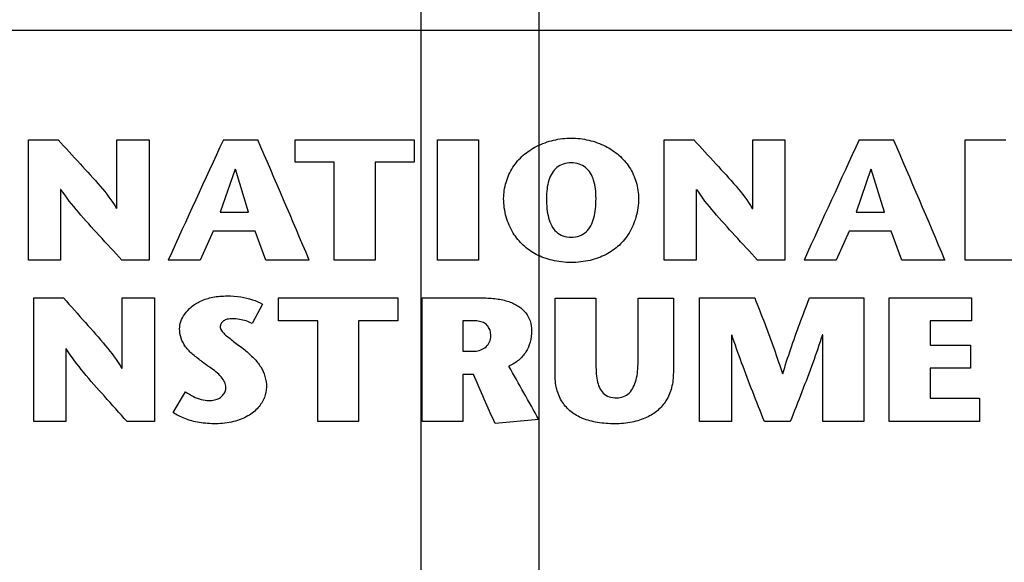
# Model space of a CAD drawing. Header units: inches. Extents: x 0 to 22, y 0 to 17.
# Tile 15 of 34: x 4.297 to 4.614, y 12.873 to 13.048. Entities that reach past the tile are written whole.
import ezdxf

# ---------------------------------------------------------------- set-up
doc = ezdxf.new("R2010")
doc.units = ezdxf.units.IN
doc.header["$LTSCALE"] = 1.21
doc.header["$MEASUREMENT"] = 0
doc.layers.get('0').update_dxf_attribs({"linetype": 'CONTINUOUS'})
doc.layers.add('03___PRT_ALL_CURVES', color=7, linetype='CONTINUOUS')
doc.layers.add('DIMENSIONS', color=7, linetype='CONTINUOUS')
doc.styles.get("Standard").update_dxf_attribs({"font": 'txt', "width": 0.8})
doc.dimstyles.new('DIMSTYLE_1', dxfattribs={"dimtxt": 0.125, "dimasz": 0.18, "dimexe": 0.125, "dimexo": 0.0625, "dimgap": 0.03125, "dimtad": 0, "dimtih": 1, "dimtoh": 1, "dimzin": 4, "dimdsep": 46, "dimtxsty": 'STANDARD', "dimblk": '_FILLED', "dimblk1": '_FILLED', "dimblk2": '_FILLED', "dimcen": 0.09, "dimadec": 0, "dimazin": 0, "dimtp": 0.001, "dimtm": 0.001, "dimtfac": 1, "dimtofl": 0, "dimtmove": 0, "dimatfit": 3, "dimldrblk": '_FILLED', "dimfxl": 1, "dimtolj": 1, "dimtzin": 4, "dimarcsym": 0})

# ---------------------------------------------------------------- blocks, each defined once
blk = doc.blocks.new('*D7')
at = {"layer": 'DIMENSIONS', "color": 2, "linetype": 'CONTINUOUS'}
blk.add_line((4.38489, 13.10349), (3.35189, 13.10349), dxfattribs=at)
at = {"layer": 'DIMENSIONS', "color": 2, "linetype": 'CONTINUOUS', "insert": (3.28939, 13.16599), "char_height": 0.125, "width": 1.225, "attachment_point": 3, "line_spacing_factor": 0.9}
blk.add_mtext('4.66{\\Ftxt.shx;\\W1.000000;\\H0.125000; }[118.5]', dxfattribs=at)
blk = doc.blocks.new('_FILLED')
at = {"color": 0, "linetype": 'BYBLOCK'}
blk.add_solid([(0, 0), (-1, 0.1736), (-1, -0.1736)], dxfattribs=at)
blk = doc.blocks.new('*D12')
at = {"layer": 'DIMENSIONS', "color": 2, "linetype": 'CONTINUOUS'}
blk.add_line((4.23439, 11.65199), (4.23439, 13.79099), dxfattribs=at)
at = {"layer": 'DIMENSIONS', "color": 2, "linetype": 'CONTINUOUS', "insert": (4.17189, 13.85349), "char_height": 0.125, "width": 1.225, "attachment_point": 1, "rotation": 90, "line_spacing_factor": 0.9}
blk.add_mtext('2X .10{\\Ftxt.shx;\\W1.000000;\\H0.125000; }[2.4]', dxfattribs=at)
blk = doc.blocks.new('*D13')
at = {"layer": 'DIMENSIONS', "color": 2, "linetype": 'CONTINUOUS'}
for p, q in [((4.37962, 13.65541), (4.37962, 13.79099)), ((4.42639, 13.46648), (4.37962, 13.65541)), ((4.42639, 11.65199), (4.42639, 13.46648))]:
    blk.add_line(p, q, dxfattribs=at)
at = {"layer": 'DIMENSIONS', "color": 2, "linetype": 'CONTINUOUS', "insert": (4.31712, 13.85349), "char_height": 0.125, "width": 1.225, "attachment_point": 1, "rotation": 90, "line_spacing_factor": 0.9}
blk.add_mtext('2X .10{\\Ftxt.shx;\\W1.000000;\\H0.125000; }[2.4]', dxfattribs=at)
blk = doc.blocks.new('*D14')
at = {"layer": 'DIMENSIONS', "color": 2, "linetype": 'CONTINUOUS'}
for p, q in [((4.51766, 13.65477), (4.51766, 13.79099)), ((4.46439, 13.45878), (4.51766, 13.65477)), ((4.46439, 11.65199), (4.46439, 13.45878))]:
    blk.add_line(p, q, dxfattribs=at)
at = {"layer": 'DIMENSIONS', "color": 2, "linetype": 'CONTINUOUS', "insert": (4.45516, 13.85349), "char_height": 0.125, "width": 1.225, "attachment_point": 1, "rotation": 90, "line_spacing_factor": 0.9}
blk.add_mtext('2X .13{\\Ftxt.shx;\\W1.000000;\\H0.125000; }[3.4]', dxfattribs=at)
blk = doc.blocks.new('*D15')
at = {"layer": 'DIMENSIONS', "color": 2, "linetype": 'CONTINUOUS'}
blk.add_line((4.65639, 11.65199), (4.65639, 13.79099), dxfattribs=at)
at = {"layer": 'DIMENSIONS', "color": 2, "linetype": 'CONTINUOUS', "insert": (4.59389, 13.85349), "char_height": 0.125, "width": 1.225, "attachment_point": 1, "rotation": 90, "line_spacing_factor": 0.9}
blk.add_mtext('2X .33{\\Ftxt.shx;\\W1.000000;\\H0.125000; }[8.3]', dxfattribs=at)

msp = doc.modelspace()

# ---------------------------------------------------------------- linework, layer by layer
at = {"color": 7, "linetype": 'CONTINUOUS'}
msp.add_line((4.74739, 13.04425), (4.11939, 13.04425), dxfattribs=at)
at = {"layer": '03___PRT_ALL_CURVES', "color": 40, "linetype": 'CONTINUOUS'}
for p, q in [((4.30001, 12.97035), (4.30001, 13.00906)), ((4.30001, 13.00906), (4.30952, 13.00906)), ((4.32846, 12.98699), (4.32846, 13.00906)), ((4.32846, 13.00906), (4.33883, 13.00906)), ((4.33883, 13.00906), (4.33883, 12.97035)), ((4.36276, 13.00907), (4.37379, 13.00907)), ((4.38584, 13.00189), (4.38584, 13.00906)), ((4.38584, 13.00906), (4.42417, 13.00906)), ((4.42417, 13.00906), (4.42417, 13.00189)), ((4.43172, 12.97034), (4.43172, 13.00906)), ((4.43172, 13.00906), (4.44489, 13.00906)), ((4.44489, 13.00906), (4.44489, 12.97034)), ((4.50468, 12.97035), (4.50468, 13.00906)), ((4.50468, 13.00906), (4.51423, 13.00906)), ((4.53319, 12.98699), (4.53319, 13.00906)), ((4.53319, 13.00906), (4.54355, 13.00906)), ((4.54355, 13.00906), (4.54355, 12.97035)), ((4.5675, 13.00907), (4.57856, 13.00907)), ((4.60155, 12.97033), (4.60155, 13.00905)), ((4.60155, 13.00905), (4.6147, 13.00905)), ((4.3665, 12.99963), (4.36171, 12.98583)), ((4.37086, 12.98583), (4.36662, 12.99963)), ((4.39842, 13.00189), (4.38584, 13.00189)), ((4.39842, 12.97035), (4.39842, 13.00189)), ((4.41157, 13.00189), (4.41157, 12.97035)), ((4.42417, 13.00189), (4.41157, 13.00189)), ((4.57125, 12.99963), (4.56647, 12.98583)), ((4.57563, 12.98583), (4.57138, 12.99963)), ((4.31031, 12.99312), (4.31031, 12.97035)), ((4.31045, 12.99312), (4.31031, 12.99312)), ((4.51503, 12.99312), (4.51503, 12.97035)), ((4.53305, 12.98699), (4.53319, 12.98699)), ((4.36171, 12.98583), (4.37086, 12.98583)), ((4.56647, 12.98583), (4.57563, 12.98583)), ((4.35948, 12.97967), (4.35529, 12.97036)), ((4.37297, 12.97967), (4.35948, 12.97967)), ((4.37642, 12.97036), (4.37297, 12.97967)), ((4.56423, 12.97967), (4.56002, 12.97036)), ((4.57772, 12.97967), (4.56423, 12.97967)), ((4.58117, 12.97036), (4.57772, 12.97967)), ((4.31031, 12.97035), (4.30001, 12.97035)), ((4.33883, 12.97035), (4.33004, 12.97035)), ((4.35529, 12.97036), (4.34499, 12.97036)), ((4.39039, 12.97036), (4.37642, 12.97036)), ((4.41157, 12.97035), (4.39842, 12.97035)), ((4.44489, 12.97034), (4.43172, 12.97034)), ((4.51503, 12.97035), (4.50468, 12.97035)), ((4.54355, 12.97035), (4.53476, 12.97035)), ((4.56002, 12.97036), (4.54973, 12.97036)), ((4.59511, 12.97036), (4.58117, 12.97036)), ((4.63069, 12.97033), (4.60155, 12.97033)), ((4.30168, 12.91839), (4.30168, 12.95819)), ((4.30168, 12.95819), (4.31124, 12.95819)), ((4.33016, 12.93548), (4.33016, 12.95819)), ((4.33016, 12.95819), (4.34052, 12.95819)), ((4.34052, 12.95819), (4.34052, 12.91839)), ((4.38051, 12.95081), (4.38051, 12.95819)), ((4.38051, 12.95819), (4.41888, 12.95819)), ((4.41888, 12.95819), (4.41888, 12.95081)), ((4.4267, 12.9184), (4.4267, 12.95818)), ((4.4267, 12.95818), (4.44617, 12.95818)), ((4.46953, 12.93391), (4.46953, 12.95814)), ((4.46953, 12.95814), (4.48268, 12.95814)), ((4.48268, 12.95814), (4.48268, 12.93741)), ((4.49628, 12.9376), (4.49628, 12.95814)), ((4.49628, 12.95814), (4.50763, 12.95814)), ((4.50763, 12.95814), (4.50763, 12.9342)), ((4.516, 12.91839), (4.516, 12.95819)), ((4.516, 12.95819), (4.53383, 12.95819)), ((4.55147, 12.95819), (4.56894, 12.95819)), ((4.56894, 12.95819), (4.56894, 12.91839)), ((4.57708, 12.91838), (4.57708, 12.95819)), ((4.57708, 12.95819), (4.60361, 12.95819)), ((4.60361, 12.95819), (4.60361, 12.9508)), ((4.37534, 12.95618), (4.37196, 12.94997)), ((4.39313, 12.95081), (4.38051, 12.95081)), ((4.39313, 12.91839), (4.39313, 12.95081)), ((4.40626, 12.95081), (4.40626, 12.91839)), ((4.41888, 12.95081), (4.40626, 12.95081)), ((4.43988, 12.9508), (4.43988, 12.94106)), ((4.44336, 12.9508), (4.43988, 12.9508)), ((4.59029, 12.9508), (4.59029, 12.943)), ((4.60361, 12.9508), (4.59029, 12.9508)), ((4.52634, 12.94634), (4.52634, 12.91839)), ((4.5558, 12.94634), (4.55565, 12.94634)), ((4.5558, 12.91839), (4.5558, 12.94634)), ((4.59029, 12.943), (4.60329, 12.943)), ((4.60329, 12.943), (4.60329, 12.93556)), ((4.31202, 12.94179), (4.31202, 12.91839)), ((4.31215, 12.94179), (4.31202, 12.94179)), ((4.43988, 12.94106), (4.44362, 12.94106)), ((4.43988, 12.93357), (4.43988, 12.9184)), ((4.44328, 12.93357), (4.43988, 12.93357)), ((4.59029, 12.93556), (4.59029, 12.9259)), ((4.60329, 12.93556), (4.59029, 12.93556)), ((4.3466, 12.92133), (4.35057, 12.92797)), ((4.59029, 12.9259), (4.60626, 12.9259)), ((4.60626, 12.9259), (4.60626, 12.91838)), ((4.31202, 12.91839), (4.30168, 12.91839)), ((4.34052, 12.91839), (4.33173, 12.91839)), ((4.40626, 12.91839), (4.39313, 12.91839)), ((4.43988, 12.9184), (4.4267, 12.9184)), ((4.46431, 12.91903), (4.45021, 12.91772)), ((4.52634, 12.91839), (4.516, 12.91839)), ((4.54529, 12.91839), (4.53698, 12.91839)), ((4.56894, 12.91839), (4.5558, 12.91839)), ((4.60626, 12.91838), (4.57708, 12.91838))]:
    msp.add_line(p, q, dxfattribs=at)
for centre, radius, start, end in [((8.78351, 10.95566), 4.87437, 155.08535, 155.58604), ((-0.32991, 10.9697), 5.12678, 22.96927, 23.43995), ((8.98825, 10.95566), 4.87437, 155.08535, 155.58604), ((-0.13309, 10.97122), 5.13346, 22.91929, 23.38917), ((-0.44536, 10.1621), 5.63077, 29.31552, 29.51574), ((-1.27047, 10.42574), 6.23988, 23.538328, 23.697171)]:
    msp.add_arc(centre, radius, start, end, dxfattribs=at)
for points, knots in [([(4.30952, 13.00906), (4.31189, 13.0065), (4.31641, 13.00151), (4.32303, 12.9944), (4.32687, 12.9895), (4.32835, 12.98699)], [0, 0, 0, 0, 0.36012, 0.694172, 1, 1, 1, 1]), ([(4.45299, 12.99018), (4.45299, 12.99193), (4.45353, 12.99544), (4.4557, 13.00022), (4.45911, 13.00425), (4.46366, 13.00725), (4.46897, 13.00915), (4.47284, 13.00962), (4.47474, 13.00962)], [0, 0, 0, 0, 0.172171, 0.344863, 0.504371, 0.663873, 0.834322, 1, 1, 1, 1]), ([(4.47474, 13.00962), (4.47663, 13.00962), (4.48049, 13.00915), (4.48578, 13.00725), (4.49032, 13.00426), (4.49372, 13.00024), (4.49589, 12.99545), (4.49642, 12.99193), (4.49642, 12.99018)], [0, 0, 0, 0, 0.165137, 0.335315, 0.494686, 0.654065, 0.826963, 1, 1, 1, 1]), ([(4.51423, 13.00906), (4.51661, 13.0065), (4.52113, 13.00151), (4.52775, 12.9944), (4.53158, 12.98951), (4.53305, 12.98699)], [0, 0, 0, 0, 0.360517, 0.694547, 1, 1, 1, 1]), ([(4.47474, 13.00165), (4.47388, 13.00165), (4.4722, 13.0014), (4.46997, 13.00024), (4.46842, 12.99834), (4.4674, 12.99597), (4.46687, 12.99319), (4.46676, 12.99121), (4.46676, 12.99018)], [0, 0, 0, 0, 0.150941, 0.293377, 0.4417, 0.608658, 0.79457, 1, 1, 1, 1]), ([(4.48273, 12.99018), (4.48273, 12.99121), (4.48262, 12.99319), (4.4821, 12.99597), (4.48107, 12.99834), (4.47952, 13.00025), (4.47729, 13.0014), (4.4756, 13.00165), (4.47474, 13.00165)], [0, 0, 0, 0, 0.205384, 0.391259, 0.558185, 0.706477, 0.848916, 1, 1, 1, 1]), ([(4.33004, 12.97035), (4.32761, 12.97299), (4.32289, 12.9781), (4.31611, 12.98552), (4.31212, 12.99056), (4.31045, 12.99312)], [0, 0, 0, 0, 0.355277, 0.689476, 1, 1, 1, 1]), ([(4.53476, 12.97035), (4.53233, 12.97299), (4.5276, 12.9781), (4.52081, 12.98552), (4.51682, 12.99056), (4.51515, 12.99312)], [0, 0, 0, 0, 0.355354, 0.689554, 1, 1, 1, 1]), ([(4.47474, 12.96959), (4.47269, 12.96959), (4.46875, 12.97), (4.46343, 12.97195), (4.45906, 12.97499), (4.45573, 12.97916), (4.45353, 12.98433), (4.45299, 12.98819), (4.45299, 12.99018)], [0, 0, 0, 0, 0.173392, 0.331209, 0.480194, 0.634685, 0.810129, 1, 1, 1, 1]), ([(4.46676, 12.99018), (4.46676, 12.98908), (4.46686, 12.98699), (4.46733, 12.98401), (4.46829, 12.98145), (4.4698, 12.97935), (4.47206, 12.97801), (4.47384, 12.97775), (4.47474, 12.97775)], [0, 0, 0, 0, 0.206227, 0.392913, 0.560512, 0.709126, 0.849448, 1, 1, 1, 1]), ([(4.49642, 12.99018), (4.49642, 12.98818), (4.49589, 12.98432), (4.4937, 12.97915), (4.49038, 12.97498), (4.48603, 12.97195), (4.48072, 12.97), (4.47679, 12.96959), (4.47474, 12.96959)], [0, 0, 0, 0, 0.190699, 0.366078, 0.520528, 0.669373, 0.826913, 1, 1, 1, 1]), ([(4.47474, 12.97775), (4.47564, 12.97775), (4.47742, 12.97801), (4.47968, 12.97935), (4.48119, 12.98145), (4.48216, 12.98401), (4.48263, 12.98698), (4.48273, 12.98908), (4.48273, 12.99018)], [0, 0, 0, 0, 0.150223, 0.290449, 0.439168, 0.606853, 0.793636, 1, 1, 1, 1]), ([(4.31124, 12.95819), (4.31361, 12.95555), (4.31812, 12.95042), (4.32473, 12.94309), (4.32856, 12.93806), (4.33005, 12.93548)], [0, 0, 0, 0, 0.360121, 0.694174, 1, 1, 1, 1]), ([(4.34864, 12.94822), (4.34864, 12.94901), (4.34895, 12.95068), (4.35023, 12.95311), (4.35236, 12.95544), (4.35546, 12.95736), (4.35945, 12.95858), (4.3624, 12.95882), (4.36396, 12.95882)], [0, 0, 0, 0, 0.122306, 0.259461, 0.413471, 0.586765, 0.781698, 1, 1, 1, 1]), ([(4.36396, 12.95882), (4.36542, 12.95882), (4.36819, 12.95859), (4.37205, 12.95773), (4.37434, 12.95677), (4.37534, 12.95618)], [0, 0, 0, 0, 0.368167, 0.700346, 1, 1, 1, 1]), ([(4.44617, 12.95818), (4.44768, 12.95818), (4.45056, 12.95803), (4.45457, 12.95717), (4.45784, 12.95561), (4.46025, 12.95344), (4.46171, 12.95071), (4.46199, 12.94869), (4.46199, 12.94764)], [0, 0, 0, 0, 0.204866, 0.389601, 0.554476, 0.700399, 0.842808, 1, 1, 1, 1]), ([(4.53383, 12.95819), (4.53492, 12.95545), (4.53704, 12.95002), (4.54006, 12.94189), (4.5419, 12.93647), (4.54276, 12.93378)], [0, 0, 0, 0, 0.341425, 0.675055, 1, 1, 1, 1]), ([(4.54287, 12.93378), (4.54367, 12.93646), (4.54542, 12.94188), (4.54835, 12.95), (4.55043, 12.95544), (4.55147, 12.95819)], [0, 0, 0, 0, 0.323903, 0.657613, 1, 1, 1, 1]), ([(4.36554, 12.95144), (4.36503, 12.95144), (4.36405, 12.9514), (4.36275, 12.95087), (4.36195, 12.95001), (4.36173, 12.94933), (4.36173, 12.94902)], [0, 0, 0, 0, 0.298472, 0.564215, 0.796768, 1, 1, 1, 1]), ([(4.36173, 12.94902), (4.36173, 12.94858), (4.36205, 12.94763), (4.36314, 12.94647), (4.36453, 12.94535), (4.36609, 12.94415), (4.36783, 12.94286), (4.36902, 12.94193), (4.36963, 12.94142)], [0, 0, 0, 0, 0.12398, 0.266417, 0.425085, 0.599207, 0.78979, 1, 1, 1, 1]), ([(4.37196, 12.94997), (4.37138, 12.95029), (4.37007, 12.95084), (4.3679, 12.95133), (4.36635, 12.95144), (4.36554, 12.95144)], [0, 0, 0, 0, 0.306631, 0.639377, 1, 1, 1, 1]), ([(4.44886, 12.94596), (4.44886, 12.94653), (4.44869, 12.9476), (4.44806, 12.94906), (4.44686, 12.95016), (4.4452, 12.95072), (4.44399, 12.9508), (4.44336, 12.9508)], [0, 0, 0, 0, 0.21379, 0.404386, 0.586413, 0.782128, 1, 1, 1, 1]), ([(4.35592, 12.93761), (4.35493, 12.93839), (4.35297, 12.93982), (4.35046, 12.94229), (4.349, 12.94518), (4.34864, 12.94722), (4.34864, 12.94822)], [0, 0, 0, 0, 0.27627, 0.527413, 0.769574, 1, 1, 1, 1]), ([(4.44362, 12.94106), (4.4443, 12.94106), (4.44566, 12.94133), (4.44742, 12.94237), (4.44858, 12.94402), (4.44886, 12.94531), (4.44886, 12.94596)], [0, 0, 0, 0, 0.243792, 0.490765, 0.740374, 1, 1, 1, 1]), ([(4.46199, 12.94764), (4.46199, 12.94638), (4.46171, 12.94399), (4.46031, 12.94069), (4.4579, 12.93802), (4.4558, 12.9367), (4.45465, 12.93617)], [0, 0, 0, 0, 0.270194, 0.510024, 0.748652, 1, 1, 1, 1]), ([(4.53698, 12.91839), (4.53569, 12.92157), (4.53318, 12.92785), (4.52962, 12.93715), (4.52745, 12.9433), (4.52644, 12.94634)], [0, 0, 0, 0, 0.34213, 0.675772, 1, 1, 1, 1]), ([(4.55565, 12.94634), (4.55466, 12.9433), (4.55253, 12.93716), (4.54902, 12.92786), (4.54654, 12.92158), (4.54529, 12.91839)], [0, 0, 0, 0, 0.324025, 0.657823, 1, 1, 1, 1]), ([(4.33173, 12.91839), (4.32929, 12.9211), (4.32457, 12.92635), (4.31779, 12.93397), (4.31381, 12.93916), (4.31215, 12.94179)], [0, 0, 0, 0, 0.355586, 0.68979, 1, 1, 1, 1]), ([(4.36963, 12.94142), (4.37063, 12.94057), (4.37252, 12.93891), (4.37488, 12.93611), (4.3763, 12.9329), (4.3766, 12.93062), (4.3766, 12.92946)], [0, 0, 0, 0, 0.268007, 0.514177, 0.75109, 1, 1, 1, 1]), ([(4.36357, 12.92935), (4.36357, 12.92993), (4.36322, 12.93117), (4.36204, 12.93286), (4.36032, 12.93446), (4.35817, 12.93596), (4.35667, 12.93701), (4.35592, 12.93761)], [0, 0, 0, 0, 0.156197, 0.334353, 0.534562, 0.755945, 1, 1, 1, 1]), ([(4.48268, 12.93741), (4.48268, 12.9364), (4.48273, 12.93449), (4.48301, 12.93176), (4.48366, 12.92937), (4.48491, 12.92741), (4.48696, 12.92619), (4.48856, 12.92602), (4.4894, 12.92602)], [0, 0, 0, 0, 0.206125, 0.392713, 0.559745, 0.705853, 0.844137, 1, 1, 1, 1]), ([(4.4894, 12.92602), (4.49014, 12.92602), (4.49165, 12.92627), (4.49357, 12.92753), (4.49488, 12.92948), (4.49575, 12.93187), (4.49618, 12.93463), (4.49628, 12.93658), (4.49628, 12.9376)], [0, 0, 0, 0, 0.139483, 0.277349, 0.42947, 0.600351, 0.790326, 1, 1, 1, 1]), ([(4.4888, 12.91766), (4.48693, 12.91766), (4.48338, 12.9179), (4.47852, 12.91914), (4.47453, 12.92135), (4.47162, 12.92466), (4.46979, 12.92897), (4.46953, 12.93221), (4.46953, 12.93391)], [0, 0, 0, 0, 0.187983, 0.355246, 0.502275, 0.647445, 0.81249, 1, 1, 1, 1]), ([(4.50763, 12.9342), (4.50763, 12.93253), (4.50733, 12.92936), (4.50555, 12.92513), (4.50275, 12.92181), (4.49893, 12.91945), (4.49419, 12.91797), (4.49066, 12.91766), (4.4888, 12.91766)], [0, 0, 0, 0, 0.185719, 0.34987, 0.495613, 0.643354, 0.811035, 1, 1, 1, 1]), ([(4.35057, 12.92797), (4.35137, 12.92742), (4.35296, 12.92642), (4.3555, 12.92542), (4.35725, 12.92517), (4.35807, 12.92517)], [0, 0, 0, 0, 0.365849, 0.699389, 1, 1, 1, 1]), ([(4.35807, 12.92517), (4.35869, 12.92517), (4.35987, 12.92527), (4.36148, 12.92583), (4.36266, 12.92682), (4.36338, 12.92803), (4.36357, 12.92892), (4.36357, 12.92935)], [0, 0, 0, 0, 0.233364, 0.441734, 0.636682, 0.823699, 1, 1, 1, 1]), ([(4.3766, 12.92946), (4.3766, 12.92834), (4.37611, 12.92597), (4.37407, 12.92268), (4.37062, 12.91988), (4.36586, 12.91809), (4.36224, 12.91767), (4.36032, 12.91767)], [0, 0, 0, 0, 0.159317, 0.336857, 0.529982, 0.748842, 1, 1, 1, 1]), ([(4.36032, 12.91767), (4.35852, 12.91767), (4.35509, 12.91792), (4.35039, 12.91911), (4.34771, 12.92051), (4.3466, 12.92133)], [0, 0, 0, 0, 0.372459, 0.70495, 1, 1, 1, 1])]:
    msp.add_open_spline(points, degree=3, knots=knots, dxfattribs=at)

# ---------------------------------------------------------------- dimensions: what is measured, and where the dimension line sits
at = {"layer": 'DIMENSIONS', "color": 2, "linetype": 'CONTINUOUS'}
for feature_location, offset, dtype, picture, middle in [((4.23439, 11.65199), (0, 2.139), 1, '*D12', (4.23439, 14.46599)), ((4.42639, 11.65199), (-0.04677, 2.139), 0, '*D13', (4.37962, 14.46599)), ((4.46439, 11.65199), (0.05327, 2.139), 0, '*D14', (4.51766, 14.46599)), ((4.65639, 11.65199), (0, 2.139), 1, '*D15', (4.65639, 14.46599))]:
    dim = msp.add_ordinate_dim(feature_location=feature_location, offset=offset, dtype=dtype, origin=(4.3304, 11.58949), text='2X <>', dimstyle='DIMSTYLE_1', dxfattribs=at)
    dim.commit()
    dim.dimension.update_dxf_attribs({"geometry": picture, "text_midpoint": middle})
dim = msp.add_ordinate_dim(feature_location=(4.38489, 13.10349), offset=(-1.033, 0), dtype=0, origin=(4.44739, 8.43876), dimstyle='DIMSTYLE_1', dxfattribs=at)
dim.commit()
dim.dimension.update_dxf_attribs({"geometry": '*D7', "text_midpoint": (2.67689, 13.10349)})

doc.saveas('drawing.dxf')
